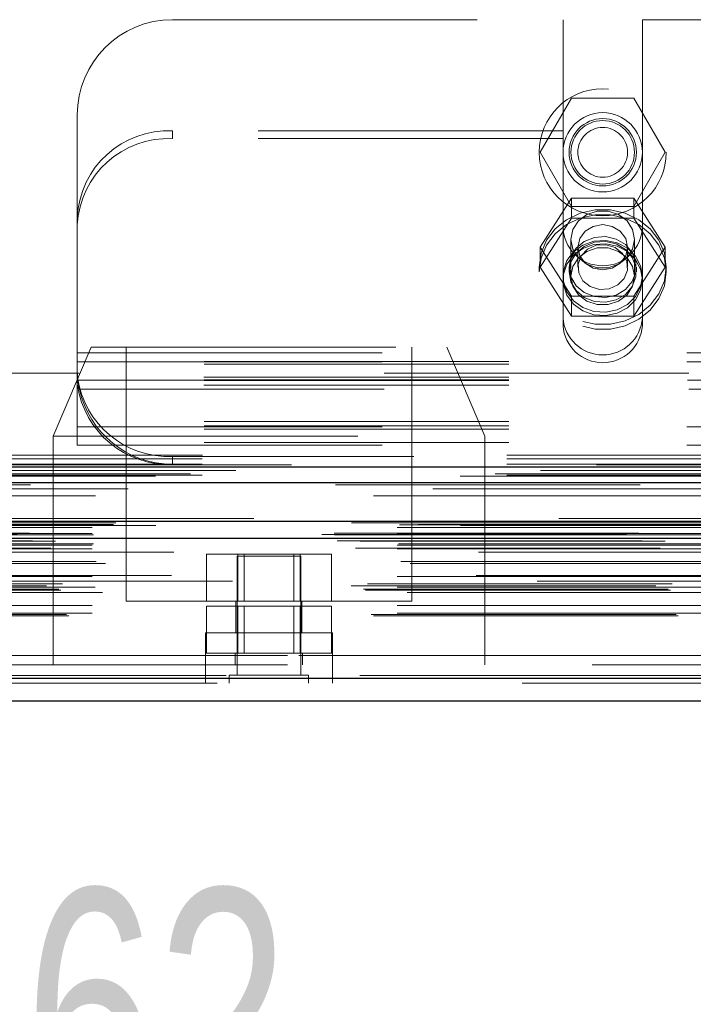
# Model space of a CAD drawing. Header units: inches. Extents: x 0.2 to 10.7, y 0.2 to 7.9.
# Tile 68 of 104: x 3.473 to 3.694, y 6.722 to 7.045. Entities that reach past the tile are written whole.
import ezdxf

# ---------------------------------------------------------------- set-up
doc = ezdxf.new("R2010")
doc.units = ezdxf.units.IN
doc.header["$MEASUREMENT"] = 0
doc.linetypes.add('HIDDEN', pattern=[0.07500000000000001, 0.05, -0.025])
doc.layers.add('DIMENSIONS', color=140, linetype='Continuous')
doc.layers.add('TEXT', color=140, linetype='Continuous')
doc.styles.add('SLDTEXTSTYLE0', font='TXT', dxfattribs={"width": 0.7})
doc.dimstyles.new('SLDDIMSTYLE1', dxfattribs={"dimtxt": 0.0849609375, "dimasz": 0.13, "dimexe": 0, "dimexo": 0.0625, "dimgap": 0.021240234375, "dimtad": 0, "dimtih": 1, "dimtoh": 1, "dimlfac": 12, "dimrnd": 1e-09, "dimzin": 12, "dimdsep": 46, "dimtxsty": 'SLDTEXTSTYLE0', "dimsah": 1, "dimcen": 0.09, "dimadec": 0, "dimazin": 3, "dimtfac": 1, "dimtmove": 0, "dimatfit": 0, "dimfxl": 0, "dimfrac": 2, "dimtolj": 1, "dimtzin": 12, "dimarcsym": 0})

# ---------------------------------------------------------------- blocks, each defined once
blk = doc.blocks.new('_D_3')
at = {"layer": 'DIMENSIONS'}
for p, q in [((2.929131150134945, 6.871306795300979), (2.929131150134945, 6.508490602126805)), ((3.063740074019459, 6.798233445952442), (3.063740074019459, 6.508490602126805)), ((2.929131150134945, 6.633490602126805), (2.679131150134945, 6.633490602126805)), ((3.063740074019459, 6.633490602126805), (3.294123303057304, 6.633490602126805)), ((3.409256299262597, 6.633490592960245), (3.380726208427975, 6.633490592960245)), ((3.380726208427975, 6.633490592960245), (3.380726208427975, 6.498459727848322)), ((3.661725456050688, 6.633490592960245), (3.69025554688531, 6.633490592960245)), ((3.69025554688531, 6.633490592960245), (3.69025554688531, 6.498459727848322)), ((3.380726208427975, 6.498459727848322), (3.409256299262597, 6.498459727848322)), ((3.69025554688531, 6.498459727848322), (3.661725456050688, 6.498459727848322))]:
    blk.add_line(p, q, dxfattribs=at)
for points in [[(2.929131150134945, 6.633490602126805), (2.799131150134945, 6.653490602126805), (2.799131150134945, 6.613490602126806)], [(3.063740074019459, 6.633490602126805), (3.193740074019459, 6.613490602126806), (3.193740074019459, 6.653490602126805)]]:
    blk.add_solid(points, dxfattribs=at)
at = {"layer": 'DIMENSIONS', "char_height": 0.08333333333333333, "attachment_point": 1, "style": 'SLDTEXTSTYLE0'}
for s, insert in [('1.62', (3.409256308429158, 6.759932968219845)), ('41.0', (3.409256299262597, 6.605882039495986))]:
    blk.add_mtext(s, dxfattribs=dict(at, insert=insert))

msp = doc.modelspace()

# ---------------------------------------------------------------- linework, layer by layer
at = {"color": 7, "linetype": 'HIDDEN', "lineweight": 18}
for p, q in [((3.522881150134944, 7.045064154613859), (3.651026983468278, 7.045064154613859)), ((3.651026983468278, 7.045064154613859), (3.651026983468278, 7.008579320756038)), ((3.677068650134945, 7.045064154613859), (3.677068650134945, 7.008579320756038)), ((3.677068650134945, 7.045064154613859), (3.847860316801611, 7.045064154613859)), ((3.64355188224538, 7.001564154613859), (3.653799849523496, 7.019314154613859)), ((3.653799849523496, 7.019314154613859), (3.674295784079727, 7.019314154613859)), ((3.674295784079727, 7.019314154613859), (3.684543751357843, 7.001564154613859)), ((3.491631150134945, 6.980257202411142), (3.491631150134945, 7.013814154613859)), ((3.522881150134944, 7.008579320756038), (3.522881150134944, 7.006043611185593)), ((3.651026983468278, 7.008579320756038), (3.522881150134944, 7.008579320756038)), ((3.651026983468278, 7.006043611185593), (3.522881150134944, 7.006043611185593)), ((3.651026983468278, 7.006043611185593), (3.651026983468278, 7.008579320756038)), ((3.651026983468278, 6.94467902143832), (3.651026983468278, 7.006043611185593)), ((3.847860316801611, 7.008579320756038), (3.677068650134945, 7.008579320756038)), ((3.677068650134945, 7.006043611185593), (3.677068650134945, 7.008579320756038)), ((3.677068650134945, 6.94467902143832), (3.677068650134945, 7.006043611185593)), ((3.847860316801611, 7.006043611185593), (3.677068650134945, 7.006043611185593)), ((3.653799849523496, 6.983814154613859), (3.64355188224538, 7.001564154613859)), ((3.684543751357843, 7.001564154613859), (3.674295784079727, 6.983814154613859)), ((3.653799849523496, 6.986520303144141), (3.64355188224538, 6.97043333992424)), ((3.653799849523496, 6.980004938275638), (3.653799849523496, 6.986520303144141)), ((3.674295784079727, 6.986520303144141), (3.653799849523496, 6.986520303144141)), ((3.674295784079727, 6.980004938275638), (3.674295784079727, 6.986520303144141)), ((3.684543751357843, 6.97043333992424), (3.674295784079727, 6.986520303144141)), ((3.674295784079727, 6.983814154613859), (3.653799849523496, 6.983814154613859)), ((3.491631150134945, 6.977721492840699), (3.491631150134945, 6.980257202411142)), ((3.653799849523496, 6.980004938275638), (3.64355188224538, 6.963917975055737)), ((3.674295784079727, 6.980004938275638), (3.653799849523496, 6.980004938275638)), ((3.684543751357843, 6.963917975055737), (3.674295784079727, 6.980004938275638)), ((3.491631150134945, 6.910730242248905), (3.491631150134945, 6.977721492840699)), ((3.64355188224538, 6.963917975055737), (3.64355188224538, 6.97043333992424)), ((3.64355188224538, 6.97043333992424), (3.653799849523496, 6.954346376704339)), ((3.653631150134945, 6.973004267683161), (3.653631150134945, 6.960898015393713)), ((3.655885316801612, 6.97043333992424), (3.655885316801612, 6.963917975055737)), ((3.672210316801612, 6.963917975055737), (3.672210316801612, 6.97043333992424)), ((3.674295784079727, 6.954346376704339), (3.684543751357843, 6.97043333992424)), ((3.674464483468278, 6.960898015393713), (3.674464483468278, 6.973004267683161)), ((3.684543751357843, 6.963917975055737), (3.684543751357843, 6.97043333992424)), ((3.643214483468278, 6.963917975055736), (3.643214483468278, 6.962333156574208)), ((3.64355188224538, 6.963917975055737), (3.653799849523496, 6.947831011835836)), ((3.653006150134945, 6.963917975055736), (3.653006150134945, 6.962333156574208)), ((3.674295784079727, 6.947831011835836), (3.684543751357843, 6.963917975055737)), ((3.675089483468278, 6.962333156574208), (3.675089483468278, 6.963917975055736)), ((3.684881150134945, 6.962333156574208), (3.684881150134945, 6.963917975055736)), ((3.653799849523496, 6.954346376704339), (3.674295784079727, 6.954346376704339)), ((3.653799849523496, 6.947831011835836), (3.653799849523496, 6.954346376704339)), ((3.674295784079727, 6.947831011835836), (3.674295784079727, 6.954346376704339)), ((3.653799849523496, 6.947831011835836), (3.674295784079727, 6.947831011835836)), ((3.496208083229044, 6.937636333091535), (3.483708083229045, 6.908469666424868)), ((3.491631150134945, 6.935814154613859), (4.033297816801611, 6.935814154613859)), ((3.491631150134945, 6.935814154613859), (4.033297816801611, 6.935814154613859)), ((3.496208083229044, 6.937636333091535), (3.612874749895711, 6.937636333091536)), ((3.507666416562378, 6.937636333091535), (3.507666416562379, 6.854302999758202)), ((3.601416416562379, 6.854302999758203), (3.601416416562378, 6.937636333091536)), ((3.625374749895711, 6.90846966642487), (3.612874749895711, 6.937636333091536)), ((4.033297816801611, 6.932943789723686), (3.491631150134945, 6.932943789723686)), ((3.491631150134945, 6.932814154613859), (4.033297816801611, 6.932814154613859)), ((4.033297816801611, 6.932100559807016), (3.491631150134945, 6.932100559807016)), ((4.492297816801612, 6.929064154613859), (3.032631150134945, 6.929064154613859)), ((4.033297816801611, 6.926943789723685), (3.491631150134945, 6.926943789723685)), ((4.033297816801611, 6.926662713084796), (3.491631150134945, 6.926662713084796)), ((4.033190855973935, 6.927747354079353), (3.491738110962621, 6.927747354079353)), ((4.033190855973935, 6.925211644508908), (3.491738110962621, 6.925211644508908)), ((3.491847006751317, 6.926814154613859), (4.033081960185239, 6.926814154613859)), ((3.492350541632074, 6.923814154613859), (4.032578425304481, 6.923814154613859)), ((3.492350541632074, 6.923814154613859), (4.032578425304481, 6.923814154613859)), ((4.033297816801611, 6.91326595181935), (3.491631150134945, 6.91326595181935)), ((4.033297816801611, 6.911814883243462), (3.491631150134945, 6.911814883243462)), ((3.491631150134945, 6.911533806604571), (4.033297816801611, 6.911533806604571)), ((4.033297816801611, 6.910730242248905), (3.491631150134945, 6.910730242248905)), ((3.491631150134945, 6.905533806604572), (3.491631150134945, 6.910730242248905)), ((3.483708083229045, 6.908469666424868), (3.625374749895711, 6.90846966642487)), ((3.483708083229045, 6.908469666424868), (3.483708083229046, 6.833469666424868)), ((4.033297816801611, 6.906377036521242), (3.491631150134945, 6.906377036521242)), ((3.491631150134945, 6.905533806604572), (4.033297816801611, 6.905533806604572)), ((3.625374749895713, 6.83346966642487), (3.625374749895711, 6.90846966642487)), ((3.032631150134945, 6.902230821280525), (4.492297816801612, 6.902230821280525)), ((3.032631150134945, 6.902230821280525), (4.492297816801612, 6.902230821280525)), ((3.032707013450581, 6.902230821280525), (4.492221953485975, 6.902230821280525)), ((3.032707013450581, 6.902230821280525), (4.492221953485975, 6.902230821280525)), ((3.032707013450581, 6.902230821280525), (4.492221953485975, 6.902230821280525)), ((3.032707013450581, 6.902230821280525), (4.492221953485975, 6.902230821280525)), ((3.032631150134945, 6.900962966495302), (4.492297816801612, 6.900962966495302)), ((3.032631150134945, 6.899230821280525), (4.492297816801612, 6.899230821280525)), ((3.522881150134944, 6.899230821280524), (3.522881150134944, 6.901766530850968)), ((4.002047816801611, 6.901766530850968), (3.522881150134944, 6.901766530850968)), ((4.5287660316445, 6.896040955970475), (2.996121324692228, 6.896040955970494)), ((4.517243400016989, 6.895317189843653), (3.007641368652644, 6.895317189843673)), ((3.032631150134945, 6.895612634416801), (4.492297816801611, 6.895612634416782)), ((3.008351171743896, 6.89119029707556), (4.51653711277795, 6.89119029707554)), ((4.549623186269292, 6.881469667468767), (2.975265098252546, 6.881469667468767)), ((2.980707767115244, 6.880503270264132), (4.544180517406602, 6.880503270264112)), ((4.543970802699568, 6.8805300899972), (2.980917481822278, 6.88053008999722)), ((2.981671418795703, 6.880051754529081), (4.543216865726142, 6.880051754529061)), ((2.981671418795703, 6.880051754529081), (4.543216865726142, 6.880051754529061)), ((3.004260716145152, 6.87999840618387), (4.520627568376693, 6.87999840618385)), ((3.004260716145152, 6.87999840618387), (4.520627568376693, 6.87999840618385)), ((2.975935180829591, 6.876627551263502), (4.548953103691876, 6.876627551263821)), ((2.996574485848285, 6.878537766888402), (4.528313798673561, 6.878537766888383)), ((2.996574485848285, 6.878537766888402), (4.528313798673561, 6.878537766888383)), ((2.996574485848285, 6.876464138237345), (4.528313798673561, 6.876464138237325)), ((2.996574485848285, 6.876464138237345), (4.528313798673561, 6.876464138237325)), ((2.997407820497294, 6.879380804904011), (4.527480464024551, 6.879380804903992)), ((2.997407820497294, 6.879380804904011), (4.527480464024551, 6.879380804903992)), ((3.003487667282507, 6.879451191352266), (4.521400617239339, 6.879451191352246)), ((3.003487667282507, 6.879451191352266), (4.521400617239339, 6.879451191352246)), ((3.017430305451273, 6.879136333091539), (4.507513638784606, 6.879136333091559)), ((2.97188938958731, 6.876202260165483), (4.552998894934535, 6.876202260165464)), ((2.97188938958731, 6.876202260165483), (4.552998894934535, 6.876202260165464)), ((2.976025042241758, 6.876117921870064), (4.548863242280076, 6.876117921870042)), ((2.976958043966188, 6.874064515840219), (4.547930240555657, 6.8740645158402)), ((4.546662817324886, 6.875013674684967), (2.978264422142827, 6.875013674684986)), ((2.984505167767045, 6.874033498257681), (4.540383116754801, 6.874033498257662)), ((2.996991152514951, 6.876047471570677), (4.527897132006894, 6.876047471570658)), ((2.982929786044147, 6.871664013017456), (4.541953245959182, 6.871664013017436)), ((2.996574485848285, 6.872714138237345), (4.52831379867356, 6.872714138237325)), ((2.996574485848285, 6.872714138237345), (4.52831379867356, 6.872714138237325)), ((2.996574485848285, 6.87154098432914), (4.52831379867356, 6.87154098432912)), ((2.996991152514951, 6.873130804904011), (4.527897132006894, 6.873130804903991)), ((4.523293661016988, 6.870430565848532), (3.00159625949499, 6.870430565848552)), ((2.997837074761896, 6.867370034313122), (4.527107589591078, 6.867370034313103)), ((3.000869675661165, 6.866694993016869), (4.52401860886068, 6.866694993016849)), ((3.000869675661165, 6.866694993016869), (4.52401860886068, 6.866694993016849)), ((3.534045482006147, 6.854302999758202), (3.534045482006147, 6.869719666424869)), ((3.544293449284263, 6.869719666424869), (3.534045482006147, 6.869719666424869)), ((3.564958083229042, 6.869136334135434), (3.544124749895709, 6.869136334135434)), ((3.544124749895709, 6.869136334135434), (3.544124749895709, 6.830073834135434)), ((3.544293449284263, 6.854302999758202), (3.544293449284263, 6.869719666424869)), ((3.564789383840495, 6.869719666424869), (3.544293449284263, 6.869719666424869)), ((3.546378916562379, 6.869719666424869), (3.546378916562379, 6.854302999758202)), ((3.562703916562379, 6.854302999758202), (3.562703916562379, 6.869719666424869)), ((3.564789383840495, 6.854302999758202), (3.564789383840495, 6.869719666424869)), ((3.575037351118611, 6.869719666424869), (3.564789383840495, 6.869719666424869)), ((3.564958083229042, 6.830073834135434), (3.564958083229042, 6.869136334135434)), ((3.575037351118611, 6.854302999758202), (3.575037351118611, 6.869719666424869)), ((4.542585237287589, 6.860848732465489), (2.982309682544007, 6.860848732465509)), ((2.996574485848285, 6.862370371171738), (4.52831379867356, 6.862370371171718)), ((4.522548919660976, 6.862688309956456), (3.002348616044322, 6.862688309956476)), ((2.981521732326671, 6.859389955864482), (4.543366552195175, 6.859389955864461)), ((2.985569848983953, 6.858221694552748), (4.539331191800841, 6.858221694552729)), ((2.986254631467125, 6.857978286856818), (4.538638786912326, 6.857978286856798)), ((2.986824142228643, 6.859974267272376), (4.538064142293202, 6.859974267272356)), ((2.996574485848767, 6.858925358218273), (4.52831379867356, 6.858925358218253)), ((2.99749313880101, 6.858918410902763), (4.527384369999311, 6.858918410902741)), ((2.999940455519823, 6.857198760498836), (4.524947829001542, 6.857198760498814)), ((3.507666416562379, 6.854302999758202), (3.554541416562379, 6.854302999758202)), ((3.543708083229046, 6.854302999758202), (3.543708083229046, 6.843886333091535)), ((3.554541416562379, 6.854302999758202), (3.601416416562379, 6.854302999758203)), ((3.565374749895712, 6.843886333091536), (3.565374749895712, 6.854302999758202)), ((2.996574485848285, 6.852890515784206), (4.52831379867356, 6.852890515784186)), ((3.534045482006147, 6.83721966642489), (3.534045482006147, 6.852636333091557)), ((3.544293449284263, 6.852636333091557), (3.534045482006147, 6.852636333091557)), ((3.544293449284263, 6.83721966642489), (3.544293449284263, 6.852636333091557)), ((3.564789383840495, 6.852636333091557), (3.544293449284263, 6.852636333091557)), ((3.546378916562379, 6.852636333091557), (3.546378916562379, 6.83721966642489)), ((3.562703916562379, 6.83721966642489), (3.562703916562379, 6.852636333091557)), ((3.564789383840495, 6.83721966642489), (3.564789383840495, 6.852636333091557)), ((3.575037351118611, 6.852636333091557), (3.564789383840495, 6.852636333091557)), ((3.575037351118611, 6.83721966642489), (3.575037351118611, 6.852636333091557)), ((2.988126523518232, 6.849957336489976), (4.536761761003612, 6.849957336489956)), ((2.988857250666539, 6.849524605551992), (4.536031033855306, 6.849524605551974)), ((2.996574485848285, 6.850357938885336), (4.52831379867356, 6.850357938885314)), ((2.996574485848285, 6.850357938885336), (4.52831379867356, 6.850357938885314)), ((3.575374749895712, 6.843886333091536), (3.533708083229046, 6.843886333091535)), ((3.533708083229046, 6.843886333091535), (3.533708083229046, 6.837219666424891)), ((3.575374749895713, 6.837219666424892), (3.575374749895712, 6.843886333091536)), ((3.06059697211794, 6.836469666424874), (4.464346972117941, 6.836469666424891)), ((3.06059697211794, 6.836469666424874), (4.464346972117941, 6.836469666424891)), ((4.464346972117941, 6.836469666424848), (3.06059697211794, 6.836469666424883)), ((4.464346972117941, 6.836469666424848), (3.06059697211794, 6.836469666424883)), ((3.575374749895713, 6.837219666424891), (3.533708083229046, 6.837219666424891)), ((3.533708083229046, 6.837219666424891), (3.533708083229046, 6.833469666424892)), ((3.543499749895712, 6.837219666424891), (3.543499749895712, 6.833469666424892)), ((3.565583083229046, 6.833469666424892), (3.565583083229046, 6.837219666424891)), ((3.575374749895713, 6.833469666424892), (3.575374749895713, 6.837219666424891)), ((3.06059697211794, 6.833469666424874), (4.464346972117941, 6.833469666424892)), ((3.533735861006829, 6.833469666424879), (3.533735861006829, 6.827469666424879)), ((3.575402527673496, 6.82746966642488), (3.575402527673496, 6.83346966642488)), ((4.54053865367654, 6.829948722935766), (2.9843496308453, 6.82994872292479)), ((2.984349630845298, 6.829948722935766), (4.540538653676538, 6.82994872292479)), ((2.984349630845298, 6.828906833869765), (4.540538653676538, 6.828906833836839)), ((3.567562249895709, 6.830073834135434), (3.541520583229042, 6.830073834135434)), ((3.541520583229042, 6.830073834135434), (3.541520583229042, 6.827469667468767)), ((3.567562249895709, 6.827469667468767), (3.567562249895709, 6.830073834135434)), ((4.537593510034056, 6.827469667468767), (2.987294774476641, 6.827469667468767))]:
    msp.add_line(p, q, dxfattribs=at)
at = {"color": 7, "linetype": 'Continuous', "lineweight": 25}
for p, q in [((3.032631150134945, 6.898427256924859), (4.492297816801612, 6.898427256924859)), ((3.032631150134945, 6.893230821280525), (4.492297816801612, 6.893230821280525)), ((4.549623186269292, 6.880427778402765), (2.975265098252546, 6.880427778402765)), ((4.54053865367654, 6.828906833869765), (2.9843496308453, 6.828906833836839)), ((4.537593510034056, 6.821469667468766), (2.987294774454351, 6.821469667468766))]:
    msp.add_line(p, q, dxfattribs=at)
at = {"color": 7, "linetype": 'HIDDEN', "lineweight": 18, "flags": 128}
for points in [[(3.643214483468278, 6.963917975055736), (3.643819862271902, 6.968436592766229), (3.645600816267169, 6.972692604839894), (3.64845384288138, 6.976438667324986), (3.652213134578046, 6.979457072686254), (3.656660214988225, 6.981572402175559), (3.661536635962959, 6.98266172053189), (3.666558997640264, 6.98266172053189), (3.671435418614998, 6.981572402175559), (3.675882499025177, 6.979457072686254), (3.679641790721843, 6.976438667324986), (3.682494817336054, 6.972692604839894), (3.684275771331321, 6.968436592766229), (3.684881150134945, 6.963917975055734), (3.684275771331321, 6.959399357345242), (3.682494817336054, 6.955143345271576), (3.679641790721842, 6.951397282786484), (3.675882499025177, 6.948378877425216), (3.671435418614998, 6.946263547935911), (3.666558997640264, 6.94517422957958), (3.661536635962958, 6.94517422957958), (3.656660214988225, 6.946263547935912), (3.652213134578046, 6.948378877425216), (3.64845384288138, 6.951397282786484), (3.645600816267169, 6.955143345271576), (3.643819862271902, 6.959399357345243), (3.643214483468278, 6.963917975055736)], [(3.643214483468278, 6.962333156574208), (3.643819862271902, 6.9668517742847), (3.645600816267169, 6.971107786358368), (3.64845384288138, 6.97485384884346), (3.652213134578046, 6.977872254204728), (3.656660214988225, 6.979987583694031), (3.661536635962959, 6.981076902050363), (3.666558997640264, 6.981076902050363), (3.671435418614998, 6.979987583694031), (3.675882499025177, 6.977872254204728), (3.679641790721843, 6.97485384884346), (3.682494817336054, 6.971107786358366), (3.684275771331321, 6.9668517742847), (3.684881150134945, 6.962333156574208), (3.684275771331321, 6.957814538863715), (3.682494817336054, 6.953558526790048), (3.679641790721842, 6.949812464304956), (3.675882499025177, 6.946794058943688), (3.671435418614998, 6.944678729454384), (3.666558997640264, 6.943589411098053), (3.661536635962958, 6.943589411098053), (3.656660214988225, 6.944678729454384), (3.652213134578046, 6.946794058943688), (3.64845384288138, 6.949812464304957), (3.645600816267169, 6.953558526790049), (3.643819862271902, 6.957814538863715), (3.643214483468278, 6.962333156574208)], [(3.674464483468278, 6.973004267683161), (3.673836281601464, 6.976233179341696), (3.672027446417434, 6.979072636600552), (3.669256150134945, 6.981180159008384), (3.665856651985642, 6.982301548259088), (3.662238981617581, 6.982301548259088), (3.658839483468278, 6.981180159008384), (3.656068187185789, 6.979072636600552), (3.654259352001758, 6.976233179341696), (3.653631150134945, 6.973004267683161), (3.654259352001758, 6.969775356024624), (3.656068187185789, 6.96693589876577), (3.658839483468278, 6.964828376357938), (3.662238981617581, 6.963706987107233), (3.665856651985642, 6.963706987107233), (3.669256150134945, 6.964828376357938), (3.672027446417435, 6.96693589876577), (3.673836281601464, 6.969775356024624), (3.674464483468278, 6.973004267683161)], [(3.672210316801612, 6.97043333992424), (3.671588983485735, 6.973264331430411), (3.669819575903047, 6.97566433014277), (3.667171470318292, 6.977267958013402), (3.664047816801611, 6.977831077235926), (3.660924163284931, 6.977267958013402), (3.658276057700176, 6.97566433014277), (3.656506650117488, 6.973264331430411), (3.655885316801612, 6.97043333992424), (3.656506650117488, 6.967602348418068), (3.658276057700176, 6.965202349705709), (3.660924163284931, 6.963598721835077), (3.664047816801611, 6.963035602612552), (3.667171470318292, 6.963598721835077), (3.669819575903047, 6.965202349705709), (3.671588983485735, 6.967602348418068), (3.672210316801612, 6.97043333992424)], [(3.653006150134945, 6.963917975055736), (3.653604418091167, 6.967167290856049), (3.655334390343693, 6.970064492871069), (3.658008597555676, 6.972295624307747), (3.661337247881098, 6.973618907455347), (3.664959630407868, 6.973890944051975), (3.668483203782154, 6.973082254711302), (3.671526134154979, 6.971280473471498), (3.673758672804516, 6.968680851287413), (3.674938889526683, 6.965565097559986), (3.674938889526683, 6.962270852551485), (3.673758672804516, 6.959155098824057), (3.671526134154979, 6.956555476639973), (3.668483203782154, 6.954753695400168), (3.664959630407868, 6.953945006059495), (3.661337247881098, 6.954217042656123), (3.658008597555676, 6.955540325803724), (3.655334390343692, 6.957771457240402), (3.653604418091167, 6.960668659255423), (3.653006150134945, 6.963917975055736)], [(3.677068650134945, 6.960898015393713), (3.676490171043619, 6.964376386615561), (3.674806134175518, 6.967545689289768), (3.672166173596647, 6.970124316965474), (3.668804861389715, 6.97188314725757), (3.665020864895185, 6.972665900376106), (3.661150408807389, 6.972403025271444), (3.657537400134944, 6.971117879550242), (3.654502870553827, 6.968924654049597), (3.652316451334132, 6.966018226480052), (3.651172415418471, 6.96265684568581), (3.651172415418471, 6.959139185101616), (3.652316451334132, 6.955777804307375), (3.654502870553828, 6.952871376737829), (3.657537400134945, 6.950678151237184), (3.661150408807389, 6.949393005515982), (3.665020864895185, 6.94913013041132), (3.668804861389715, 6.949912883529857), (3.672166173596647, 6.951671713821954), (3.674806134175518, 6.954250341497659), (3.676490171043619, 6.957419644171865), (3.677068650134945, 6.960898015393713)], [(3.677068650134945, 6.959797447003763), (3.676490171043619, 6.963275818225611), (3.674806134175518, 6.966445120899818), (3.672166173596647, 6.969023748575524), (3.668804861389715, 6.970782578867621), (3.665020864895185, 6.971565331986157), (3.661150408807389, 6.971302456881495), (3.657537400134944, 6.970017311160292), (3.654502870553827, 6.967824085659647), (3.652316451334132, 6.964917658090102), (3.651172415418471, 6.961556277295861), (3.651172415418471, 6.958038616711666), (3.652316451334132, 6.954677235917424), (3.654502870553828, 6.951770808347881), (3.657537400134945, 6.949577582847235), (3.661150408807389, 6.948292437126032), (3.665020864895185, 6.94802956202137), (3.668804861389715, 6.948812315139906), (3.672166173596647, 6.950571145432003), (3.674806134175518, 6.953149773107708), (3.676490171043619, 6.956319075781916), (3.677068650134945, 6.959797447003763)], [(3.653006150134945, 6.962333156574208), (3.653604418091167, 6.965582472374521), (3.655334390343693, 6.968479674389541), (3.658008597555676, 6.970710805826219), (3.661337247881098, 6.97203408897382), (3.664959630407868, 6.972306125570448), (3.668483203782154, 6.971497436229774), (3.671526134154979, 6.969695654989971), (3.673758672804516, 6.967096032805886), (3.674938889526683, 6.963980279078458), (3.674938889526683, 6.960686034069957), (3.673758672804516, 6.95757028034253), (3.671526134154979, 6.954970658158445), (3.668483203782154, 6.953168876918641), (3.664959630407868, 6.952360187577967), (3.661337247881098, 6.952632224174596), (3.658008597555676, 6.953955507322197), (3.655334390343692, 6.956186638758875), (3.653604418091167, 6.959083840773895), (3.653006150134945, 6.962333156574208)], [(3.674464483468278, 6.960898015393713), (3.673836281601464, 6.964126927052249), (3.672027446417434, 6.966966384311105), (3.669256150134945, 6.969073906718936), (3.665856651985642, 6.97019529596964), (3.662238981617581, 6.97019529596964), (3.658839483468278, 6.969073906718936), (3.656068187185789, 6.966966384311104), (3.654259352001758, 6.964126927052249), (3.653631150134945, 6.960898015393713), (3.654259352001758, 6.957669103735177), (3.656068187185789, 6.954829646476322), (3.658839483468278, 6.952722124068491), (3.662238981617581, 6.951600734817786), (3.665856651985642, 6.951600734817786), (3.669256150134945, 6.952722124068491), (3.672027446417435, 6.954829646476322), (3.673836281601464, 6.957669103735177), (3.674464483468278, 6.960898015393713)], [(3.668129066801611, 6.970324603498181), (3.665113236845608, 6.971252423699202), (3.661935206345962, 6.971063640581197), (3.659078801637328, 6.96978699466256), (3.656978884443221, 6.96761684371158), (3.655955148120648, 6.964883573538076), (3.656163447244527, 6.962003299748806), (3.657572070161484, 6.959414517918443), (3.659966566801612, 6.957511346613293), (3.662982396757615, 6.956583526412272), (3.666160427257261, 6.956772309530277), (3.669016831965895, 6.958048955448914), (3.671116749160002, 6.960219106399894), (3.672140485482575, 6.962952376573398), (3.671932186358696, 6.965832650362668), (3.670523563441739, 6.96842143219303), (3.668129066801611, 6.970324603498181)], [(4.561975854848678, 6.899048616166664), (3.775107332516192, 6.899049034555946), (2.962924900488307, 6.899048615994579)], [(4.543682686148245, 6.897157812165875), (3.775107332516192, 6.89715858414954), (2.981209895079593, 6.897157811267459)], [(4.517268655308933, 6.895317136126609), (3.775107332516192, 6.895316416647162), (3.007646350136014, 6.895317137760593)], [(2.976317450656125, 6.892461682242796), (3.697714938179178, 6.892464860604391), (4.548564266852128, 6.89246166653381)], [(2.976319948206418, 6.892461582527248), (3.795691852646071, 6.892461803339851), (4.548570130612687, 6.892461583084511)], [(2.988859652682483, 6.888921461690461), (3.74978759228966, 6.888921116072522), (4.536035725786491, 6.888921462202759)], [(2.997626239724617, 6.888903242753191), (3.74978759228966, 6.888903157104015), (4.527258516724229, 6.888903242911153)]]:
    msp.add_lwpolyline(points, dxfattribs=at)
at = {"color": 7, "linetype": 'HIDDEN', "lineweight": 18}
for radius in [0.02083333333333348, 0.01302083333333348, 0.01104166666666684, 0.01041666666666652, 0.008162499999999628]:
    msp.add_circle((3.664047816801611, 7.001564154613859), radius, dxfattribs=at)
for centre, radius, start, end in [((3.522881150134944, 7.013814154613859), 0.03125, 90, 180), ((3.521485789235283, 6.978717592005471), 0.02989431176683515, 87.32466329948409, 177.047859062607), ((3.521485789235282, 6.976181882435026), 0.02989431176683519, 87.32466329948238, 177.0478590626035), ((3.664047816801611, 6.977355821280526), 0.01302083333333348, 180, 0), ((3.664047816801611, 6.948145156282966), 0.01305403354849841, 184.0872180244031, 355.9127819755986), ((3.664047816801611, 6.945609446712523), 0.01305403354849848, 184.087218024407, 355.9127819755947), ((3.521639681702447, 6.931934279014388), 0.03019328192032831, 187.9709353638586, 272.3565162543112), ((3.521639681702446, 6.929398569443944), 0.030193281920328, 187.9709353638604, 272.3565162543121), ((3.522881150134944, 6.930480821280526), 0.03125000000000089, 192.317765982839, 270.0000000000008)]:
    msp.add_arc(centre, radius, start, end, dxfattribs=at)
msp.add_open_spline([(3.491631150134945, 6.930480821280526), (3.491631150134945, 6.930054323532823), (3.491639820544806, 6.929586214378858), (3.4916854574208, 6.928570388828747), (3.491723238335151, 6.928015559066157), (3.491834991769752, 6.926871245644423), (3.491908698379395, 6.926279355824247), (3.492099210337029, 6.925057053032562), (3.492215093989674, 6.924434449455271), (3.492350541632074, 6.923814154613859)], degree=3, knots=[0, 0, 0, 0, 0.25, 0.25, 0.5, 0.5, 0.75, 0.75, 1, 1, 1, 1], dxfattribs=at)
at = {"layer": 'TEXT'}
msp.add_line((0.2083333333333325, 6.874999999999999), (8.958333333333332, 6.874999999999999), dxfattribs=at)

# ---------------------------------------------------------------- dimensions: what is measured, and where the dimension line sits
at = {"layer": 'DIMENSIONS'}
dim = msp.add_linear_dim(base=(3.063740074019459, 6.633490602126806), p1=(2.929131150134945, 6.921306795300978), p2=(3.063740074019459, 6.848233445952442), dimstyle='SLDDIMSTYLE1', dxfattribs=at)
dim.commit()
dim.dimension.update_dxf_attribs({"geometry": '_D_3', "text_midpoint": (3.535490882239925, 6.633490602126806), "dimtype": 160})

doc.saveas('drawing.dxf')
